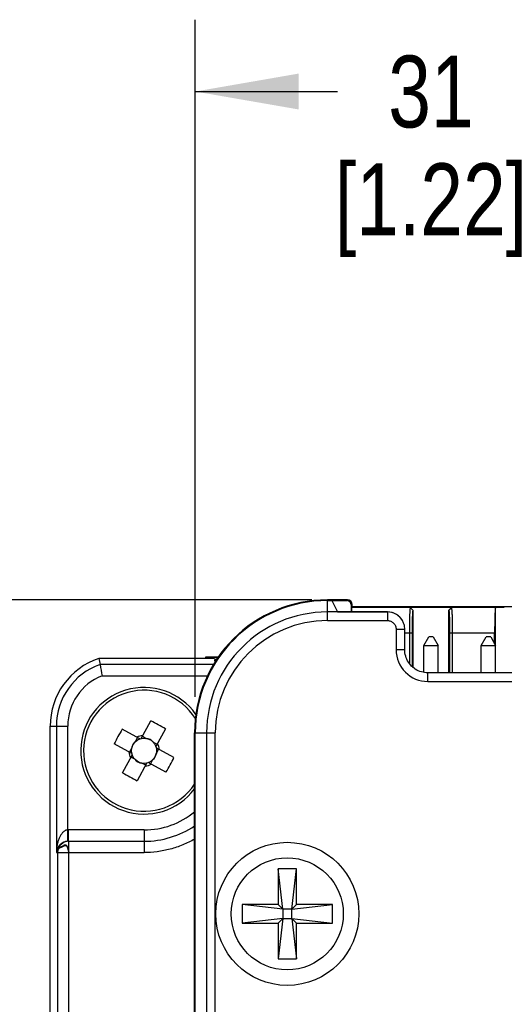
# Model space of a CAD drawing. Header units: inches. Extents: x 0 to 22, y 0 to 17.
# Tile 5 of 32: x 2.155 to 2.998, y 7.599 to 9.312. Entities that reach past the tile are written whole.
import ezdxf

# ---------------------------------------------------------------- set-up
doc = ezdxf.new("R2010")
doc.units = ezdxf.units.IN
doc.header["$LTSCALE"] = 1.21
doc.header["$MEASUREMENT"] = 0
doc.layers.get('0').update_dxf_attribs({"linetype": 'CONTINUOUS'})
doc.layers.add('DIMENSIONS', color=7, linetype='CONTINUOUS')
doc.styles.get("Standard").update_dxf_attribs({"font": 'txt', "width": 0.8})
doc.dimstyles.new('DIMSTYLE_5', dxfattribs={"dimtxt": 0.125, "dimasz": 0.18, "dimexe": 0.18, "dimexo": 0.0625, "dimgap": 0.09, "dimtad": 0, "dimtih": 1, "dimtoh": 1, "dimdec": 1, "dimdsep": 46, "dimtxsty": 'STANDARD', "dimblk": '_FILLED', "dimblk1": '_FILLED', "dimblk2": '_FILLED', "dimcen": 0.09, "dimadec": 0, "dimazin": 0, "dimtp": 0.1, "dimtm": 0.1, "dimtfac": 1, "dimtdec": 1, "dimtofl": 0, "dimtmove": 0, "dimatfit": 3, "dimldrblk": '_FILLED', "dimfxl": 1, "dimtolj": 1, "dimarcsym": 0})

# ---------------------------------------------------------------- blocks, each defined once
blk = doc.blocks.new('_FILLED')
at = {"color": 0, "linetype": 'BYBLOCK'}
blk.add_solid([(0, 0), (-1, 0.1736), (-1, -0.1736)], dxfattribs=at)
blk = doc.blocks.new('*D12')
at = {"layer": 'DIMENSIONS', "color": 2, "linetype": 'CONTINUOUS'}
for p, q in [((2.6628, 8.3022), (1.3328, 8.3022)), ((1.4578, 8.3022), (1.4578, 7.3798)), ((1.4578, 6.0198), (1.4578, 6.7235)), ((2.2987, 6.0198), (1.3328, 6.0198))]:
    blk.add_line(p, q, dxfattribs=at)
at = {"layer": 'DIMENSIONS', "color": 2, "linetype": 'CONTINUOUS', "xscale": 0.18, "yscale": 0.18, "zscale": 0.18}
for p, rotation in [((1.4578, 8.3022), 90), ((1.4578, 6.0198), 270)]:
    blk.add_blockref('_FILLED', p, dxfattribs=dict(at, rotation=rotation))
at = {"layer": 'DIMENSIONS', "color": 2, "linetype": 'CONTINUOUS', "insert": (1.4578, 7.3173), "char_height": 0.125, "width": 0.6, "attachment_point": 2, "line_spacing_factor": 0.9}
blk.add_mtext('59.5\\P[2.34]\\PMAX', dxfattribs=at)
blk = doc.blocks.new('*D13')
at = {"layer": 'DIMENSIONS', "color": 2, "linetype": 'CONTINUOUS'}
for p, q in [((2.4603, 8.1334), (2.4603, 9.3118)), ((3.6803, 8.1334), (3.6803, 9.3118)), ((2.4603, 9.1868), (2.7078, 9.1868)), ((3.6803, 9.1868), (3.4328, 9.1868))]:
    blk.add_line(p, q, dxfattribs=at)
at = {"layer": 'DIMENSIONS', "color": 2, "linetype": 'CONTINUOUS', "xscale": 0.18, "yscale": 0.18, "zscale": 0.18, "rotation": 180}
blk.add_blockref('_FILLED', (2.4603, 9.1868), dxfattribs=at)
at = {"layer": 'DIMENSIONS', "color": 2, "linetype": 'CONTINUOUS', "xscale": 0.18, "yscale": 0.18, "zscale": 0.18}
blk.add_blockref('_FILLED', (3.6803, 9.1868), dxfattribs=at)
at = {"layer": 'DIMENSIONS', "color": 2, "linetype": 'CONTINUOUS', "insert": (2.8703, 9.2493), "char_height": 0.125, "width": 0.6, "attachment_point": 2, "line_spacing_factor": 0.9}
blk.add_mtext('31\\P[1.22]', dxfattribs=at)

msp = doc.modelspace()

# ---------------------------------------------------------------- linework, layer by layer
at = {"color": 7, "linetype": 'CONTINUOUS'}
for p, q in [((2.6903, 8.2663), (2.6903, 8.3022)), ((2.7251, 8.3022), (2.6903, 8.3022)), ((2.6903, 8.3009), (2.7238, 8.3009)), ((2.6979, 8.3009), (2.7077, 8.2813)), ((2.7238, 8.3009), (2.7251, 8.3022)), ((2.7331, 8.2942), (2.7318, 8.2929)), ((2.7318, 8.2813), (2.7318, 8.2929)), ((2.7331, 8.2902), (2.7331, 8.2942)), ((2.7947, 8.2812), (2.6903, 8.2812)), ((2.7077, 8.2813), (2.7947, 8.2813)), ((2.7318, 8.2889), (2.7331, 8.2902)), ((2.8342, 8.2889), (2.7318, 8.2889)), ((3.4075, 8.2902), (2.7331, 8.2902)), ((2.7947, 8.2813), (2.7947, 8.2663)), ((2.8344, 8.289), (2.8342, 8.2889)), ((2.8342, 8.2889), (2.8393, 8.2837)), ((2.8344, 8.289), (2.8396, 8.2838)), ((2.9062, 8.289), (2.8344, 8.289)), ((2.8393, 8.2837), (2.8396, 8.2838)), ((2.8396, 8.1842), (2.8396, 8.2838)), ((2.9011, 8.2838), (2.9062, 8.289)), ((2.9011, 8.2838), (2.9011, 8.1753)), ((2.9011, 8.2838), (2.9013, 8.2837)), ((2.9013, 8.2837), (2.9064, 8.2889)), ((2.9064, 8.2889), (2.9062, 8.289)), ((2.985, 8.2889), (2.9064, 8.2889)), ((2.9823, 8.288), (2.9823, 8.2239)), ((2.6903, 8.2663), (2.7947, 8.2663)), ((2.8215, 8.2647), (2.8215, 8.2647)), ((2.822, 8.2637), (2.8215, 8.2647)), ((2.8097, 8.2512), (2.8097, 8.2153)), ((2.8097, 8.2512), (2.8247, 8.2512)), ((2.8247, 8.2153), (2.8247, 8.2512)), ((2.8247, 8.2449), (2.838, 8.2449)), ((2.8329, 8.2449), (2.8329, 8.1911)), ((2.838, 8.1855), (2.838, 8.2449)), ((2.9027, 8.2449), (2.9027, 8.1753)), ((2.9027, 8.2449), (2.9811, 8.2449)), ((2.9078, 8.1753), (2.9078, 8.2449)), ((2.9811, 8.226), (2.9811, 8.2449)), ((2.8578, 8.223), (2.8665, 8.238)), ((2.8742, 8.238), (2.8665, 8.238)), ((2.8742, 8.238), (2.8828, 8.223)), ((2.9578, 8.223), (2.9665, 8.238)), ((2.9742, 8.238), (2.9665, 8.238)), ((2.9742, 8.238), (2.9828, 8.223)), ((2.8247, 8.2153), (2.8097, 8.2153)), ((2.8578, 8.1759), (2.8578, 8.223)), ((2.8578, 8.223), (2.8828, 8.223)), ((2.8828, 8.1753), (2.8828, 8.223)), ((2.9578, 8.1753), (2.9578, 8.223)), ((2.9578, 8.223), (2.9828, 8.223)), ((2.9828, 8.1753), (2.9828, 8.223)), ((2.2928, 8.2006), (2.4779, 8.2006)), ((2.4919, 8.1897), (2.2946, 8.1897)), ((2.4783, 8.2023), (2.4783, 8.2006)), ((2.5, 8.2023), (2.4783, 8.2023)), ((2.4995, 8.2015), (2.4937, 8.2012)), ((2.4937, 8.201), (2.4937, 8.2012)), ((2.4937, 8.198), (2.4937, 8.1961)), ((2.4991, 8.2015), (2.4983, 8.2023)), ((2.8647, 8.1603), (2.8647, 8.1753)), ((3.276, 8.1753), (2.8647, 8.1753)), ((2.2981, 8.17), (2.4814, 8.17)), ((2.8647, 8.1603), (3.276, 8.1603)), ((2.3661, 8.061), (2.383, 8.0918)), ((2.2078, 6.1732), (2.2078, 8.0826)), ((2.2078, 8.0826), (2.2383, 8.0826)), ((2.2186, 8.0826), (2.2186, 7.8625)), ((2.2383, 7.9019), (2.2383, 8.0826)), ((2.3637, 8.0603), (2.3329, 8.0771)), ((2.4085, 8.0779), (2.3917, 8.0471)), ((2.459, 6.8759), (2.459, 8.0709)), ((2.459, 8.0709), (2.495, 8.0709)), ((2.4603, 6.8759), (2.4603, 8.0709)), ((2.48, 8.0709), (2.48, 6.8759)), ((2.495, 6.8759), (2.495, 8.0709)), ((2.3562, 8.0557), (2.3599, 8.0624)), ((2.3683, 8.0649), (2.375, 8.0613)), ((2.3871, 8.0546), (2.3938, 8.051)), ((2.3498, 8.0347), (2.319, 8.0516)), ((2.3459, 8.0369), (2.3496, 8.0436)), ((2.4232, 8.0279), (2.3924, 8.0447)), ((2.3963, 8.0426), (2.3927, 8.0358)), ((2.3337, 8.0015), (2.3505, 8.0323)), ((2.3551, 8.0248), (2.3484, 8.0285)), ((2.3761, 8.0184), (2.3593, 7.9876)), ((2.374, 8.0145), (2.3672, 8.0182)), ((2.4093, 8.0023), (2.3785, 8.0191)), ((2.386, 8.0237), (2.3824, 8.017)), ((2.2394, 7.9019), (2.2383, 7.9019)), ((2.2394, 7.8822), (2.2394, 7.9019)), ((2.3711, 7.9019), (2.2394, 7.9019)), ((2.3711, 7.9019), (2.3711, 7.8625)), ((2.2394, 7.8822), (2.3711, 7.8822)), ((2.2404, 6.7681), (2.2404, 7.8822)), ((2.2216, 7.8678), (2.2215, 7.8678)), ((2.2216, 7.868), (2.2216, 7.8679)), ((2.2217, 7.868), (2.2216, 7.868)), ((2.2216, 7.8679), (2.2216, 7.8678)), ((2.2216, 7.8679), (2.2216, 7.8679)), ((2.2216, 7.8678), (2.2216, 7.8678)), ((2.2217, 7.8682), (2.2217, 7.8681)), ((2.2217, 7.8682), (2.2217, 7.8682)), ((2.2218, 7.8682), (2.2217, 7.8682)), ((2.2217, 7.8681), (2.2217, 7.868)), ((2.2217, 7.8681), (2.2217, 7.8681)), ((2.2217, 7.8681), (2.2217, 7.8681)), ((2.2218, 7.8684), (2.2218, 7.8683)), ((2.2218, 7.8684), (2.2218, 7.8684)), ((2.2219, 7.8684), (2.2218, 7.8684)), ((2.2218, 7.8683), (2.2218, 7.8682)), ((2.2218, 7.8683), (2.2218, 7.8683)), ((2.2219, 7.8686), (2.2219, 7.8685)), ((2.222, 7.8686), (2.2219, 7.8686)), ((2.2219, 7.8685), (2.2219, 7.8684)), ((2.2219, 7.8685), (2.2219, 7.8685)), ((2.2219, 7.8685), (2.2219, 7.8685)), ((2.2221, 7.8688), (2.222, 7.8687)), ((2.222, 7.8687), (2.222, 7.8686)), ((2.222, 7.8687), (2.222, 7.8687)), ((2.222, 7.8687), (2.222, 7.8687)), ((2.2221, 7.8689), (2.2221, 7.8688)), ((2.2221, 7.8689), (2.2221, 7.8689)), ((2.2222, 7.8689), (2.2221, 7.8689)), ((2.2221, 7.8688), (2.2221, 7.8688)), ((2.2222, 7.8691), (2.2222, 7.869)), ((2.2223, 7.8691), (2.2222, 7.8691)), ((2.2222, 7.869), (2.2222, 7.8689)), ((2.2222, 7.869), (2.2222, 7.869)), ((2.2224, 7.8693), (2.2223, 7.8692)), ((2.2223, 7.8692), (2.2223, 7.8691)), ((2.2223, 7.8692), (2.2223, 7.8692)), ((2.2223, 7.8691), (2.2223, 7.8691)), ((2.2224, 7.8694), (2.2224, 7.8693)), ((2.2225, 7.8694), (2.2224, 7.8694)), ((2.2224, 7.8693), (2.2224, 7.8693)), ((2.2225, 7.8695), (2.2225, 7.8694)), ((2.2226, 7.8695), (2.2225, 7.8695)), ((2.2225, 7.8694), (2.2225, 7.8694)), ((2.2227, 7.8697), (2.2226, 7.8696)), ((2.2226, 7.8696), (2.2226, 7.8695)), ((2.2226, 7.8696), (2.2226, 7.8696)), ((2.2228, 7.8698), (2.2227, 7.8697)), ((2.2227, 7.8697), (2.2227, 7.8697)), ((2.2227, 7.8697), (2.2227, 7.8697)), ((2.2229, 7.8699), (2.2228, 7.8698)), ((2.2228, 7.8698), (2.2228, 7.8698)), ((2.2229, 7.87), (2.2229, 7.8699)), ((2.223, 7.87), (2.2229, 7.87)), ((2.2229, 7.8699), (2.2229, 7.8699)), ((2.223, 7.8701), (2.223, 7.87)), ((2.2231, 7.8701), (2.223, 7.8701)), ((2.223, 7.87), (2.223, 7.87)), ((2.2242, 7.8709), (2.2242, 7.871)), ((2.2242, 7.871), (2.2242, 7.871)), ((2.2256, 7.8717), (2.2254, 7.8717)), ((2.2255, 7.8715), (2.2256, 7.8715)), ((2.2257, 7.8718), (2.2256, 7.8717)), ((2.2256, 7.8715), (2.2263, 7.8718)), ((2.2258, 7.8718), (2.2257, 7.8718)), ((2.2263, 7.8718), (2.2266, 7.8718)), ((2.2271, 7.8724), (2.2269, 7.8723)), ((2.2273, 7.8725), (2.2271, 7.8724)), ((2.2274, 7.8725), (2.2273, 7.8725)), ((2.2276, 7.8726), (2.2274, 7.8725)), ((2.2298, 7.8738), (2.2296, 7.8737)), ((2.2396, 7.8661), (2.2399, 7.8647)), ((2.2399, 7.865), (2.2397, 7.8656)), ((2.2399, 7.865), (2.2402, 7.8636)), ((2.2401, 7.8638), (2.24, 7.8644)), ((2.2186, 7.8625), (2.3711, 7.8625)), ((2.2207, 7.8625), (2.2207, 6.7681)), ((2.2401, 7.8638), (2.2404, 7.8626)), ((2.6043, 7.8344), (2.6043, 7.7719)), ((2.6123, 7.7639), (2.6043, 7.8344)), ((2.6363, 7.8344), (2.6043, 7.8344)), ((2.6283, 7.7639), (2.6363, 7.8344)), ((2.6363, 7.7719), (2.6363, 7.8344)), ((2.5418, 7.7719), (2.5418, 7.7399)), ((2.6123, 7.7639), (2.5418, 7.7719)), ((2.6043, 7.7719), (2.5418, 7.7719)), ((2.6043, 7.7719), (2.6123, 7.7639)), ((2.6123, 7.7639), (2.6123, 7.7479)), ((2.6283, 7.7639), (2.6123, 7.7639)), ((2.6283, 7.7639), (2.6363, 7.7719)), ((2.6283, 7.7639), (2.6988, 7.7719)), ((2.6283, 7.7479), (2.6283, 7.7639)), ((2.6988, 7.7719), (2.6363, 7.7719)), ((2.6988, 7.7399), (2.6988, 7.7719)), ((2.6123, 7.7479), (2.5418, 7.7399)), ((2.6123, 7.7479), (2.6043, 7.7399)), ((2.6123, 7.7479), (2.6043, 7.6774)), ((2.6123, 7.7479), (2.6283, 7.7479)), ((2.6283, 7.7479), (2.6363, 7.6774)), ((2.6363, 7.7399), (2.6283, 7.7479)), ((2.6283, 7.7479), (2.6988, 7.7399)), ((2.5418, 7.7399), (2.6043, 7.7399)), ((2.6043, 7.7399), (2.6043, 7.6774)), ((2.6363, 7.6774), (2.6363, 7.7399)), ((2.6363, 7.7399), (2.6988, 7.7399)), ((2.6043, 7.6774), (2.6363, 7.6774))]:
    msp.add_line(p, q, dxfattribs=at)
for points in [[(2.8247, 8.2512), (2.8247, 8.253), (2.8244, 8.2552), (2.8241, 8.2574), (2.8235, 8.2595), (2.8228, 8.2616), (2.822, 8.2637)], [(2.8647, 8.1753), (2.8622, 8.1754), (2.8593, 8.1757), (2.8565, 8.1762), (2.8537, 8.1769), (2.8509, 8.1778), (2.8482, 8.1789), (2.8456, 8.1801), (2.8431, 8.1816), (2.8408, 8.1833), (2.8385, 8.1851), (2.8364, 8.187), (2.8345, 8.1891), (2.8327, 8.1914), (2.831, 8.1937), (2.8296, 8.1962), (2.8283, 8.1988), (2.8272, 8.2015), (2.8263, 8.2042), (2.8256, 8.207), (2.8251, 8.2099), (2.8248, 8.2127), (2.8247, 8.2153)], [(2.2246, 7.8713), (2.2245, 7.8712), (2.2245, 7.8712), (2.2245, 7.8712), (2.2245, 7.8712), (2.2244, 7.8712), (2.2244, 7.8711), (2.2244, 7.8711), (2.2243, 7.8711), (2.2243, 7.8711), (2.2243, 7.8711), (2.2242, 7.8711), (2.2242, 7.871), (2.2242, 7.871), (2.2242, 7.871), (2.2241, 7.871), (2.2241, 7.871), (2.2241, 7.8709), (2.2241, 7.8709), (2.224, 7.8709), (2.224, 7.8709), (2.224, 7.8709), (2.2239, 7.8709), (2.2239, 7.8708), (2.2239, 7.8708), (2.2239, 7.8708), (2.2238, 7.8708), (2.2238, 7.8708), (2.2238, 7.8707), (2.2238, 7.8707), (2.2237, 7.8707), (2.2237, 7.8707), (2.2237, 7.8707), (2.2237, 7.8706), (2.2236, 7.8706), (2.2236, 7.8706), (2.2236, 7.8706), (2.2236, 7.8706), (2.2235, 7.8705), (2.2235, 7.8705), (2.2235, 7.8705), (2.2235, 7.8705), (2.2235, 7.8705), (2.2234, 7.8704), (2.2234, 7.8704), (2.2234, 7.8704), (2.2234, 7.8704), (2.2233, 7.8704), (2.2233, 7.8703), (2.2233, 7.8703), (2.2233, 7.8703), (2.2233, 7.8703), (2.2232, 7.8703), (2.2232, 7.8702), (2.2232, 7.8702), (2.2232, 7.8702), (2.2231, 7.8702), (2.2231, 7.8702), (2.2231, 7.8701)], [(2.2241, 7.8709), (2.2241, 7.8709), (2.2242, 7.8709)], [(2.2242, 7.871), (2.2242, 7.871), (2.2243, 7.871), (2.2243, 7.871), (2.2243, 7.871), (2.2243, 7.871), (2.2243, 7.871), (2.2244, 7.871), (2.2244, 7.8711), (2.2244, 7.8711), (2.2244, 7.8711), (2.2245, 7.8711), (2.2245, 7.8711), (2.2245, 7.8711), (2.2246, 7.8711), (2.2246, 7.8712), (2.2246, 7.8712), (2.2247, 7.8712), (2.2247, 7.8712), (2.2248, 7.8712), (2.2248, 7.8713), (2.2249, 7.8713), (2.225, 7.8713), (2.225, 7.8713), (2.2251, 7.8714), (2.2252, 7.8714), (2.2253, 7.8714), (2.2254, 7.8715), (2.2255, 7.8715)], [(2.2254, 7.8717), (2.2254, 7.8717), (2.2253, 7.8716), (2.2253, 7.8716), (2.2253, 7.8716), (2.2252, 7.8716), (2.2252, 7.8716), (2.2251, 7.8715), (2.2251, 7.8715), (2.225, 7.8715), (2.225, 7.8715), (2.225, 7.8715), (2.2249, 7.8714), (2.2249, 7.8714), (2.2249, 7.8714), (2.2248, 7.8714), (2.2248, 7.8714), (2.2247, 7.8714), (2.2247, 7.8713), (2.2247, 7.8713), (2.2246, 7.8713), (2.2246, 7.8713), (2.2246, 7.8713)], [(2.226, 7.8719), (2.2259, 7.8719), (2.2258, 7.8718)], [(2.2261, 7.872), (2.226, 7.8719), (2.226, 7.8719)], [(2.2269, 7.8723), (2.2267, 7.8722), (2.2261, 7.872)], [(2.2266, 7.8718), (2.2267, 7.8719), (2.2268, 7.8719), (2.227, 7.872), (2.2271, 7.872), (2.2273, 7.8721), (2.2275, 7.8722), (2.2277, 7.8722), (2.2278, 7.8723), (2.228, 7.8724), (2.2282, 7.8725), (2.2284, 7.8726), (2.2286, 7.8727), (2.2288, 7.8728), (2.2291, 7.8729), (2.2293, 7.873), (2.2295, 7.8732), (2.2298, 7.8733), (2.2305, 7.8737)], [(2.2296, 7.8737), (2.2294, 7.8735), (2.2292, 7.8734), (2.2291, 7.8734), (2.229, 7.8733), (2.2288, 7.8732), (2.2287, 7.8732), (2.2286, 7.8731), (2.2285, 7.873), (2.2284, 7.873), (2.2283, 7.8729), (2.2282, 7.8729), (2.2281, 7.8728), (2.228, 7.8728), (2.2279, 7.8727), (2.2278, 7.8727), (2.2277, 7.8727), (2.2276, 7.8726)], [(2.2396, 7.8661), (2.2395, 7.8667), (2.2393, 7.8672), (2.2392, 7.8677), (2.2391, 7.8682), (2.2389, 7.8687), (2.2388, 7.8691), (2.2387, 7.8696), (2.2385, 7.87), (2.2384, 7.8705), (2.2383, 7.8709), (2.2381, 7.8713), (2.238, 7.8717), (2.2378, 7.872), (2.2377, 7.8724), (2.2375, 7.8727), (2.2374, 7.873), (2.2372, 7.8733), (2.2371, 7.8736), (2.2369, 7.8738), (2.2368, 7.8741), (2.2366, 7.8743), (2.2364, 7.8745), (2.2363, 7.8747), (2.2361, 7.8748), (2.2359, 7.875), (2.2357, 7.8752), (2.2355, 7.8753), (2.2353, 7.8754), (2.2351, 7.8755), (2.2348, 7.8756), (2.2346, 7.8756), (2.2344, 7.8756), (2.2341, 7.8756), (2.2339, 7.8756), (2.2337, 7.8756), (2.2335, 7.8755), (2.2332, 7.8755), (2.233, 7.8754), (2.2328, 7.8754), (2.2326, 7.8753), (2.2324, 7.8752), (2.2322, 7.8751), (2.2321, 7.875), (2.2319, 7.8749), (2.2317, 7.8748), (2.2315, 7.8747), (2.2314, 7.8747), (2.2312, 7.8746), (2.231, 7.8745), (2.2309, 7.8744), (2.2307, 7.8743), (2.2298, 7.8738)], [(2.2305, 7.8737), (2.2308, 7.8739), (2.231, 7.874), (2.2313, 7.8742), (2.2316, 7.8743), (2.2319, 7.8745), (2.2322, 7.8746), (2.2326, 7.8748), (2.2329, 7.8749), (2.2333, 7.875), (2.2337, 7.8751), (2.2341, 7.8751), (2.2346, 7.8751), (2.235, 7.875), (2.2354, 7.8749), (2.2358, 7.8746), (2.2361, 7.8744), (2.2365, 7.874), (2.2368, 7.8736), (2.2371, 7.8731), (2.2374, 7.8726), (2.2377, 7.872), (2.238, 7.8714), (2.2383, 7.8707), (2.2385, 7.87), (2.2388, 7.8692), (2.239, 7.8684), (2.2392, 7.8675), (2.2395, 7.8666), (2.2397, 7.8657)]]:
    msp.add_lwpolyline(points, dxfattribs=at)
for centre, radius in [((2.3711, 8.0397), 0.0219), ((2.6203, 7.7559), 0.1245), ((2.6203, 7.7559), 0.0975)]:
    msp.add_circle(centre, radius, dxfattribs=at)
for centre, radius, start, end in [((2.6903, 8.0709), 0.2313, 90, 180), ((2.6903, 8.0709), 0.23, 90, 180), ((2.6903, 8.0709), 0.2103, 90, 180), ((2.7947, 8.2513), 0.03, 26.5469, 89.9869), ((2.7947, 8.2512), 0.03, 38.3773, 90.0174), ((2.6903, 8.0709), 0.1953, 90, 180), ((2.7947, 8.2513), 0.03, 37.8247, 38.3774), ((2.7947, 8.2512), 0.03, 34.2646, 37.824), ((2.7947, 8.2513), 0.03, 26.8662, 34.2644), ((2.7947, 8.2512), 0.03, 26.6209, 26.8662), ((2.8647, 8.2153), 0.055, 179.9998, 270.0002), ((2.3321, 8.0826), 0.1243, 108.4673, 180), ((2.3321, 8.0826), 0.1135, 109.3371, 180), ((3.7062, 8.4301), 1.432, 189.2263, 189.6659), ((3.4403, 8.3843), 1.1621, 189.6408, 190.6263), ((2.3321, 8.0826), 0.0938, 111.2901, 180), ((2.3711, 8.0397), 0.1102, 35.0439, 322.9219), ((2.3711, 8.0397), 0.1053, 32.0238, 326.6357), ((2.1889, 7.7058), 0.432, 59.4517, 63.3161), ((2.705, 7.8575), 0.432, 149.4517, 153.3161), ((2.3711, 8.0397), 0.0266, 94.6145, 118.1533), ((2.3711, 8.0397), 0.0266, 184.6145, 208.1533), ((2.3711, 8.0397), 0.0266, 4.6145, 28.1533), ((2.0372, 8.2219), 0.432, 329.4517, 333.3161), ((2.5533, 8.3736), 0.432, 239.4517, 243.3161), ((2.3711, 8.0397), 0.0266, 274.6145, 298.1533), ((2.3711, 8.0397), 0.1378, 270.0028, 309.6464), ((2.3711, 8.0397), 0.1575, 270, 303.9427), ((2.2394, 7.8625), 0.0197, 90.0001, 91.4984), ((2.2404, 7.8565), 0.0258, 89.9887, 92.2802)]:
    msp.add_arc(centre, radius, start, end, dxfattribs=at)
for centre, major_axis, ratio, start_param, end_param in [((2.7238, 8.2929), (0.00566, 0.00566), 0.999695, -0.785246, 0.785246), ((2.7251, 8.2942), (-0.00566, -0.00566), 0.999695, 2.356347, 3.926839), ((2.9826, 8.2449), (0, 0.044), 0.034921, 0.20785, 1.570796), ((2.9979, 8.2888), (0.0156, 0), 0.017455, 1.570796, 2.538911), ((2.4779, 8.201), (0.0157, 0), 0.026186, -1.570796, 0), ((2.5331, 8.1961), (0.0394, 0), 0.026186, 3.141593, 3.455346), ((2.3687, 8.041), (0.017, -0.0093), 0.990116, 2.772179, 3.511006), ((2.3724, 8.0421), (0.0093, 0.017), 0.990116, -0.369414, 0.369414), ((2.3735, 8.0384), (0.017, -0.0093), 0.990116, -0.369414, 0.369414), ((2.3698, 8.0373), (0.0093, 0.017), 0.990116, -3.511006, -2.772179)]:
    msp.add_ellipse(centre, major_axis=major_axis, ratio=ratio, start_param=start_param, end_param=end_param, dxfattribs=at)
for points, knots in [([(2.7318, 8.2889), (2.7319, 8.2889), (2.7319, 8.2888), (2.7319, 8.2887), (2.7319, 8.2886), (2.732, 8.2883), (2.732, 8.288), (2.732, 8.2875), (2.7321, 8.2868), (2.7321, 8.2857), (2.7322, 8.2844), (2.7322, 8.2829), (2.7322, 8.2819), (2.7323, 8.2813)], [0, 0, 0, 0, 0.008418, 0.024045, 0.046813, 0.076857, 0.114379, 0.159367, 0.271338, 0.412179, 0.581183, 0.777464, 1, 1, 1, 1]), ([(2.7318, 8.2889), (2.7318, 8.2889), (2.7318, 8.2889), (2.7318, 8.2889), (2.7318, 8.2889), (2.7318, 8.2889), (2.7318, 8.2889)], [0, 0, 0, 0, 0.241579, 0.499231, 0.741474, 1, 1, 1, 1]), ([(2.8342, 8.2889), (2.8342, 8.2889), (2.8342, 8.2888), (2.8341, 8.2886), (2.8341, 8.2883), (2.834, 8.2879), (2.834, 8.2874), (2.8339, 8.2865), (2.8337, 8.2852), (2.8336, 8.2834), (2.8334, 8.2811), (2.8333, 8.2786), (2.8332, 8.2757), (2.8331, 8.2725), (2.833, 8.2678), (2.833, 8.2614), (2.833, 8.2533), (2.8329, 8.2478), (2.8329, 8.2449)], [0, 0, 0, 0, 0.002076, 0.006517, 0.013312, 0.022438, 0.03387, 0.047576, 0.081659, 0.124346, 0.175231, 0.233842, 0.299641, 0.372022, 0.450313, 0.621642, 0.807198, 1, 1, 1, 1]), ([(2.838, 8.2449), (2.838, 8.2474), (2.838, 8.2523), (2.8381, 8.2594), (2.8382, 8.265), (2.8383, 8.2692), (2.8384, 8.2719), (2.8385, 8.2745), (2.8386, 8.2768), (2.8387, 8.2788), (2.8388, 8.2804), (2.8389, 8.2816), (2.839, 8.2824), (2.8391, 8.2828), (2.8391, 8.2832), (2.8392, 8.2834), (2.8392, 8.2836), (2.8393, 8.2836), (2.8393, 8.2837), (2.8393, 8.2837)], [0, 0, 0, 0, 0.194261, 0.378662, 0.54821, 0.625854, 0.697911, 0.76376, 0.822777, 0.874342, 0.917834, 0.952643, 0.966604, 0.978173, 0.987284, 0.99389, 0.996253, 0.998007, 1, 1, 1, 1]), ([(2.9013, 8.2837), (2.9013, 8.2837), (2.9014, 8.2836), (2.9014, 8.2836), (2.9015, 8.2834), (2.9015, 8.2832), (2.9016, 8.2828), (2.9017, 8.2824), (2.9017, 8.2816), (2.9018, 8.2804), (2.902, 8.2788), (2.9021, 8.2768), (2.9022, 8.2745), (2.9023, 8.2719), (2.9024, 8.2692), (2.9025, 8.265), (2.9026, 8.2594), (2.9026, 8.2523), (2.9027, 8.2474), (2.9027, 8.2449)], [0, 0, 0, 0, 0.001993, 0.003747, 0.00611, 0.012716, 0.021827, 0.033396, 0.047357, 0.082166, 0.125658, 0.177223, 0.23624, 0.302089, 0.374146, 0.45179, 0.621338, 0.805739, 1, 1, 1, 1]), ([(2.9078, 8.2449), (2.9077, 8.2478), (2.9076, 8.2533), (2.9076, 8.2614), (2.9076, 8.2678), (2.9076, 8.2725), (2.9075, 8.2757), (2.9074, 8.2786), (2.9072, 8.2811), (2.9071, 8.2834), (2.9069, 8.2852), (2.9068, 8.2865), (2.9067, 8.2874), (2.9066, 8.2879), (2.9066, 8.2883), (2.9065, 8.2886), (2.9065, 8.2888), (2.9065, 8.2889), (2.9064, 8.2889)], [0, 0, 0, 0, 0.192802, 0.378358, 0.549687, 0.627978, 0.700359, 0.766158, 0.824769, 0.875654, 0.918341, 0.952424, 0.96613, 0.977562, 0.986688, 0.993483, 0.997924, 1, 1, 1, 1]), ([(2.985, 8.2889), (2.9847, 8.2889), (2.984, 8.2889), (2.9832, 8.2887), (2.9828, 8.2886), (2.9825, 8.2884), (2.9824, 8.2882), (2.9823, 8.288), (2.9823, 8.288)], [0, 0, 0, 0, 0.367798, 0.647352, 0.75591, 0.846875, 0.925554, 1, 1, 1, 1]), ([(2.7947, 8.2663), (2.7966, 8.2663), (2.8006, 8.2655), (2.8056, 8.2621), (2.8089, 8.2571), (2.8097, 8.2532), (2.8097, 8.2512)], [0, 0, 0, 0, 0.250087, 0.499925, 0.749807, 1, 1, 1, 1]), ([(2.4937, 8.198), (2.4937, 8.198), (2.4938, 8.1981), (2.4939, 8.1981), (2.4942, 8.1982), (2.4946, 8.1982), (2.4952, 8.1983), (2.4958, 8.1983), (2.4965, 8.1984), (2.4971, 8.1984), (2.4973, 8.1984)], [0, 0, 0, 0, 0.021745, 0.071032, 0.150522, 0.260505, 0.400834, 0.57118, 0.771091, 1, 1, 1, 1]), ([(2.2383, 7.9019), (2.2378, 7.9019), (2.2367, 7.9017), (2.2352, 7.9013), (2.2338, 7.9007), (2.2322, 7.8998), (2.2304, 7.8983), (2.2286, 7.8963), (2.227, 7.8942), (2.2251, 7.8913), (2.2236, 7.8881), (2.2223, 7.8846), (2.221, 7.8807), (2.2198, 7.8754), (2.2189, 7.869), (2.2187, 7.8647), (2.2186, 7.8625)], [0, 0, 0, 0, 0.034592, 0.06734, 0.098468, 0.128689, 0.188065, 0.245496, 0.300079, 0.353229, 0.463706, 0.524589, 0.589224, 0.725992, 0.866142, 1, 1, 1, 1]), ([(2.2388, 7.8822), (2.2388, 7.8823), (2.2388, 7.8824), (2.2388, 7.8827), (2.2388, 7.8832), (2.2387, 7.8842), (2.2387, 7.8859), (2.2386, 7.8883), (2.2385, 7.8912), (2.2384, 7.8958), (2.2383, 7.8994), (2.2383, 7.9019)], [0, 0, 0, 0, 0.005457, 0.021363, 0.047188, 0.082277, 0.177617, 0.302447, 0.451951, 0.621371, 1, 1, 1, 1]), ([(2.2388, 7.8822), (2.2378, 7.8822), (2.2359, 7.882), (2.2332, 7.8814), (2.231, 7.8805), (2.2291, 7.8794), (2.2274, 7.8784), (2.226, 7.8773), (2.2248, 7.8762), (2.2237, 7.875), (2.2226, 7.8736), (2.2213, 7.8717), (2.22, 7.8691), (2.219, 7.8658), (2.2187, 7.8636), (2.2186, 7.8625)], [0, 0, 0, 0, 0.100931, 0.188391, 0.26548, 0.33416, 0.395641, 0.452036, 0.505826, 0.559467, 0.614781, 0.671454, 0.785683, 0.896927, 1, 1, 1, 1]), ([(2.2394, 7.8822), (2.2379, 7.8822), (2.2357, 7.8819), (2.2332, 7.881), (2.2317, 7.8803), (2.2303, 7.8795), (2.2291, 7.8786), (2.2279, 7.8778), (2.2258, 7.876), (2.2238, 7.8734), (2.2222, 7.8703), (2.2217, 7.8686), (2.2214, 7.8678)], [0, 0, 0, 0, 0.182475, 0.25768, 0.326179, 0.390188, 0.450983, 0.509325, 0.565994, 0.787485, 0.894627, 1, 1, 1, 1]), ([(2.459, 7.8859), (2.4524, 7.8821), (2.442, 7.877), (2.4276, 7.8717), (2.413, 7.8673), (2.3941, 7.8635), (2.3788, 7.8625), (2.3711, 7.8625)], [0, 0, 0, 0, 0.249967, 0.375017, 0.500067, 0.750035, 1, 1, 1, 1]), ([(2.2214, 7.8678), (2.2213, 7.8675), (2.2212, 7.8668), (2.2209, 7.8657), (2.2207, 7.8643), (2.2207, 7.8632), (2.2207, 7.8625)], [0, 0, 0, 0, 0.198497, 0.395135, 0.639924, 1, 1, 1, 1])]:
    msp.add_open_spline(points, degree=3, knots=knots, dxfattribs=at)

# ---------------------------------------------------------------- dimensions: what is measured, and where the dimension line sits
at = {"layer": 'DIMENSIONS', "color": 2, "linetype": 'CONTINUOUS'}
dim = msp.add_linear_dim(base=(3.6803, 9.1868), p1=(2.4603, 8.1334), p2=(3.6803, 8.1334), dimstyle='DIMSTYLE_5', dxfattribs=at)
dim.commit()
dim.dimension.update_dxf_attribs({"geometry": '*D13', "text_midpoint": (2.9953, 9.093), "dimtype": 160})
dim = msp.add_linear_dim(base=(1.4578, 6.0198), p1=(2.6628, 8.3022), p2=(2.2987, 6.0198), angle=270, text='59.5\\P[2.34]\\PMAX', dimstyle='DIMSTYLE_5', dxfattribs=at)
dim.commit()
dim.dimension.update_dxf_attribs({"geometry": '*D12', "text_midpoint": (1.1578, 7.0516), "dimtype": 160})

doc.saveas('drawing.dxf')
